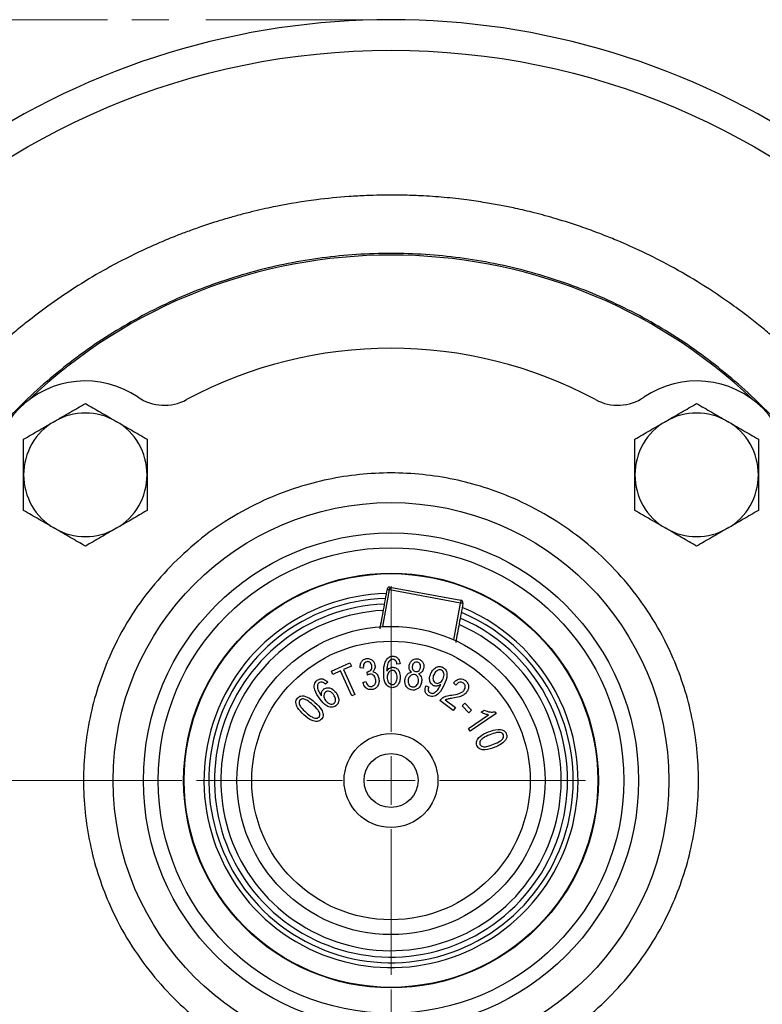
# Model space of a CAD drawing. Header units: inches. Extents: x 0.6 to 16.3, y 0.2 to 11.5.
# Tile 7 of 17: x 3.3 to 5.4, y 6.1 to 8.7. Entities that reach past the tile are written whole.
import ezdxf

# ---------------------------------------------------------------- set-up
doc = ezdxf.new("R2010")
doc.units = ezdxf.units.IN
doc.header["$MEASUREMENT"] = 0
doc.linetypes.add('CENTERX2', pattern=[0.8, 0.5, -0.1, 0.1, -0.1])
doc.styles.add('SLDTEXTSTYLE0', font='TXT', dxfattribs={"width": 0.75})
doc.dimstyles.new('SLDDIMSTYLE0', dxfattribs={"dimtxt": 0.137795, "dimasz": 0.14, "dimexe": 0, "dimexo": 0.0625, "dimgap": 0.034449, "dimtad": 0, "dimdec": 1, "dimlfac": 1.5, "dimrnd": 1e-09, "dimzin": 12, "dimdsep": 46, "dimtxsty": 'SLDTEXTSTYLE0', "dimblk1": 'CLOSED', "dimblk2": 'CLOSED', "dimsah": 1, "dimcen": 0.09, "dimadec": 0, "dimazin": 3, "dimtfac": 1, "dimtofl": 0, "dimtmove": 0, "dimatfit": 3, "dimldrblk": 'CLOSED', "dimfxl": 0, "dimfrac": 2, "dimtolj": 1, "dimtzin": 12, "dimarcsym": 0})
doc.dimstyles.new('SLDDIMSTYLE1', dxfattribs={"dimtxt": 0.137795, "dimasz": 0.14, "dimexe": 0, "dimexo": 0.0625, "dimgap": 0.034449, "dimtad": 0, "dimtih": 1, "dimtoh": 1, "dimdec": 1, "dimlfac": 1.5, "dimrnd": 1e-09, "dimzin": 12, "dimdsep": 46, "dimtxsty": 'SLDTEXTSTYLE0', "dimblk1": 'CLOSED', "dimblk2": 'CLOSED', "dimsah": 1, "dimcen": 0.09, "dimadec": 0, "dimazin": 3, "dimtfac": 1, "dimtdec": 1, "dimtofl": 0, "dimtmove": 0, "dimatfit": 3, "dimldrblk": 'CLOSED', "dimfxl": 0, "dimfrac": 2, "dimtolj": 1, "dimtzin": 12, "dimarcsym": 0})
doc.dimstyles.new('SLDDIMSTYLE2', dxfattribs={"dimtxt": 0.137795, "dimasz": 0.14, "dimexe": 0, "dimexo": 0.0625, "dimgap": 0.034449, "dimtad": 0, "dimdec": 1, "dimlfac": 1.5, "dimrnd": 1e-09, "dimzin": 12, "dimdsep": 46, "dimtxsty": 'SLDTEXTSTYLE0', "dimblk1": 'CLOSED', "dimblk2": 'CLOSED', "dimsah": 1, "dimcen": 0.09, "dimadec": 0, "dimazin": 3, "dimtfac": 1, "dimtdec": 1, "dimtmove": 0, "dimatfit": 0, "dimldrblk": 'CLOSED', "dimfxl": 0, "dimfrac": 2, "dimtolj": 1, "dimtzin": 12, "dimarcsym": 0})

# ---------------------------------------------------------------- blocks, each defined once
blk = doc.blocks.new('_Closed')
at = {"color": 0, "linetype": 'ByBlock', "lineweight": -2}
for p, q in [((-1, 0.166667), (0, 0)), ((-1, 0.166667), (-1, -0.166667)), ((0, 0), (-1, -0.166667)), ((0, 0), (-1, 0))]:
    blk.add_line(p, q, dxfattribs=at)
blk = doc.blocks.new('_D')
at = {"color": 7, "linetype": 'Continuous', "lineweight": 0}
for p, q in [((2.2953, 6.1159), (2.2953, 2.3779)), ((5.1819, 4.0969), (5.1819, 2.3779)), ((3.1153, 2.6158), (3.0733, 2.6158)), ((3.0733, 2.6158), (3.0733, 2.397)), ((3.4207, 2.6158), (3.4627, 2.6158)), ((3.4627, 2.6158), (3.4627, 2.397)), ((2.2953, 2.4173), (2.9524, 2.4173)), ((3.0733, 2.397), (3.1153, 2.397)), ((3.4627, 2.397), (3.4207, 2.397)), ((5.1819, 2.4173), (3.5836, 2.4173))]:
    blk.add_line(p, q, dxfattribs=at)
at = {"color": 7, "linetype": 'Continuous', "lineweight": 18, "xscale": 0.14, "yscale": 0.14, "rotation": 180.0000000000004}
blk.add_blockref('_Closed', (2.2953, 2.4173), dxfattribs=at)
at = {"color": 7, "linetype": 'Continuous', "lineweight": 18, "xscale": 0.14, "yscale": 0.14}
blk.add_blockref('_Closed', (5.1819, 2.4173), dxfattribs=at)
at = {"color": 7, "linetype": 'Continuous', "lineweight": 18, "char_height": 0.1378, "attachment_point": 1, "style": 'SLDTEXTSTYLE0'}
for s, insert in [('110', (3.1153, 2.5747)), ('4.3', (3.1407, 2.3685))]:
    blk.add_mtext(s, dxfattribs=dict(at, insert=insert))
blk = doc.blocks.new('_D_1')
at = {"color": 7, "linetype": 'Continuous', "lineweight": 0}
for p, q in [((3.5834, 8.7253), (1.3898, 8.7253)), ((1.4291, 8.7253), (1.4291, 7.4446)), ((1.2764, 7.4166), (1.2344, 7.4166)), ((1.2344, 7.4166), (1.2344, 7.1978)), ((1.5819, 7.4166), (1.6238, 7.4166)), ((1.6238, 7.4166), (1.6238, 7.1978)), ((1.2344, 7.1978), (1.2764, 7.1978)), ((1.6238, 7.1978), (1.5819, 7.1978)), ((1.4291, 3.8555), (1.4291, 6.9917)), ((3.1031, 3.8555), (1.3898, 3.8555))]:
    blk.add_line(p, q, dxfattribs=at)
at = {"color": 7, "linetype": 'Continuous', "lineweight": 18, "xscale": 0.14, "yscale": 0.14}
for p, rotation in [((1.4291, 8.7253), 90.0000000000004), ((1.4291, 3.8555), 270.0000000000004)]:
    blk.add_blockref('_Closed', p, dxfattribs=dict(at, rotation=rotation))
at = {"color": 7, "linetype": 'Continuous', "lineweight": 18, "char_height": 0.1378, "attachment_point": 1, "style": 'SLDTEXTSTYLE0'}
for s, insert in [('186', (1.2764, 7.3755)), ('7.3', (1.3019, 7.1693))]:
    blk.add_mtext(s, dxfattribs=dict(at, insert=insert))
blk = doc.blocks.new('_D_2')
at = {"color": 7, "linetype": 'Continuous', "lineweight": 0}
for p, q in [((4.3486, 6.1076), (4.3486, 3.1883)), ((5.1819, 4.0969), (5.1819, 3.1883)), ((4.6731, 3.4262), (4.6311, 3.4262)), ((4.6311, 3.4262), (4.6311, 3.2074)), ((4.8767, 3.4262), (4.9187, 3.4262)), ((4.9187, 3.4262), (4.9187, 3.2074)), ((4.3486, 3.2277), (4.0986, 3.2277)), ((5.1819, 3.2277), (5.4319, 3.2277)), ((4.6311, 3.2074), (4.6731, 3.2074)), ((4.9187, 3.2074), (4.8767, 3.2074))]:
    blk.add_line(p, q, dxfattribs=at)
at = {"color": 7, "linetype": 'Continuous', "lineweight": 18, "xscale": 0.14, "yscale": 0.14}
blk.add_blockref('_Closed', (4.3486, 3.2277, 0.2471), dxfattribs=at)
at = {"color": 7, "linetype": 'Continuous', "lineweight": 18, "xscale": 0.14, "yscale": 0.14, "rotation": 180.0000000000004}
blk.add_blockref('_Closed', (5.1819, 3.2277, 0.2471), dxfattribs=at)
at = {"color": 7, "linetype": 'Continuous', "lineweight": 18, "char_height": 0.1378, "attachment_point": 1, "style": 'SLDTEXTSTYLE0'}
for s, insert in [('32', (4.6731, 3.385)), ('1.3', (4.6476, 3.1789))]:
    blk.add_mtext(s, dxfattribs=dict(at, insert=insert))
blk = doc.blocks.new('_D_4')
at = {"color": 7, "linetype": 'Continuous', "lineweight": 0}
for p, q in [((3.7843, 6.6719), (1.7403, 6.6719)), ((1.7796, 6.6719), (1.7796, 5.5678)), ((1.6269, 5.5398), (1.5849, 5.5398)), ((1.5849, 5.5398), (1.5849, 5.321)), ((1.9324, 5.5398), (1.9743, 5.5398)), ((1.9743, 5.5398), (1.9743, 5.321)), ((1.5849, 5.321), (1.6269, 5.321)), ((1.9743, 5.321), (1.9324, 5.321)), ((1.7796, 3.8555), (1.7796, 5.1149)), ((3.1031, 3.8555), (1.7403, 3.8555))]:
    blk.add_line(p, q, dxfattribs=at)
at = {"color": 7, "linetype": 'Continuous', "lineweight": 18, "xscale": 0.14, "yscale": 0.14}
for p, rotation in [((1.7796, 6.6719, 0.2471), 90.0000000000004), ((1.7796, 3.8555, 0.2471), 270.0000000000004)]:
    blk.add_blockref('_Closed', p, dxfattribs=dict(at, rotation=rotation))
at = {"color": 7, "linetype": 'Continuous', "lineweight": 18, "char_height": 0.1378, "attachment_point": 1, "style": 'SLDTEXTSTYLE0'}
for s, insert in [('107', (1.6269, 5.4987)), ('4.2', (1.6524, 5.2925))]:
    blk.add_mtext(s, dxfattribs=dict(at, insert=insert))
blk = doc.blocks.new('SW_CENTERMARKSYMBOL_1')
at = {"color": 0, "linetype": 'Continuous', "lineweight": 18}
for p, q in [((0, 0.1312), (0, 0.5249)), ((0, 0), (0, 0.0656)), ((-0.1312, 0), (-0.5249, 0)), ((0, 0), (-0.0656, 0)), ((0, 0), (0, -0.0656)), ((0, 0), (0.0656, 0)), ((0.1312, 0), (0.5249, 0)), ((0, -0.1312), (0, -0.5249))]:
    blk.add_line(p, q, dxfattribs=at)

msp = doc.modelspace()

# ---------------------------------------------------------------- linework, layer by layer
at = {"color": 7, "linetype": 'CENTERX2', "lineweight": 18}
msp.add_line((4.3486, 8.7253), (3.6228, 8.7253), dxfattribs=at)
at = {"color": 8, "linetype": 'Continuous', "lineweight": 25}
for p, q in [((4.3261, 7.0872), (4.3443, 7.1863)), ((4.5178, 7.0518), (4.5361, 7.1509))]:
    msp.add_line(p, q, dxfattribs=at)
at = {"color": 7, "linetype": 'Continuous', "lineweight": 25}
for p, q in [((4.5361, 7.1509), (4.3443, 7.1863)), ((4.3457, 7.1938), (4.5375, 7.1584)), ((4.1879, 6.9673), (4.2376, 6.9894)), ((4.2376, 6.9894), (4.2416, 6.9804)), ((4.1919, 6.9583), (4.1879, 6.9673)), ((4.2126, 6.9675), (4.1919, 6.9583)), ((4.2425, 6.9002), (4.2126, 6.9675)), ((4.2416, 6.9804), (4.2208, 6.9712)), ((4.2208, 6.9712), (4.2508, 6.9038)), ((4.2739, 6.9755), (4.2654, 6.9756)), ((4.2844, 6.9655), (4.2857, 6.9656)), ((4.2853, 6.9565), (4.2844, 6.9655)), ((4.373, 6.9865), (4.3646, 6.9858)), ((4.1777, 6.9375), (4.1715, 6.9319)), ((4.2725, 6.9361), (4.2804, 6.9391)), ((4.4422, 6.9275), (4.45, 6.925)), ((4.4821, 6.9291), (4.4829, 6.9309)), ((4.5233, 6.9293), (4.5169, 6.9353)), ((4.2508, 6.9038), (4.2425, 6.9002)), ((4.5164, 6.8611), (4.48, 6.8882)), ((4.4952, 6.8892), (4.5223, 6.8691)), ((4.5223, 6.8691), (4.5164, 6.8611)), ((4.5404, 6.8736), (4.5479, 6.8808)), ((4.5584, 6.8549), (4.5404, 6.8736)), ((4.5479, 6.8808), (4.5659, 6.8621)), ((4.5659, 6.8621), (4.5584, 6.8549)), ((4.5922, 6.8561), (4.6005, 6.8617)), ((4.6289, 6.8571), (4.632, 6.8525)), ((4.5577, 6.8125), (4.6119, 6.8491)), ((4.632, 6.8525), (4.5624, 6.8055)), ((4.5624, 6.8055), (4.5577, 6.8125))]:
    msp.add_line(p, q, dxfattribs=at)
for radius in [1.9709, 0.75, 0.6683, 0.6283, 0.5597, 0.5583, 0.4158, 0.3758, 0.1267, 0.0729]:
    msp.add_circle((4.3486, 6.6719), radius, dxfattribs=at)
for centre, radius, start, end in [((4.3486, 6.6719), 2.0533, 55.6839, 124.3161), ((4.3486, 6.6719), 1.4181, 46.3759, 133.6241), ((4.3486, 6.6719), 1.1667, 61.7708, 118.2292), ((3.5236, 7.4969), 0.2533, 55.8694, 214.1306), ((5.1736, 7.4969), 0.2533, 325.8694, 124.1306), ((3.7369, 7.8114), 0.1267, 235.8694, 298.2292), ((4.9604, 7.8114), 0.1267, 241.7708, 304.1306), ((3.5236, 7.4969), 0.1667, 60, 120), ((5.1736, 7.4969), 0.1667, 60, 120), ((3.5236, 7.4969), 0.1667, 120, 180), ((3.5236, 7.4969), 0.1667, 360, 60), ((5.1736, 7.4969), 0.1667, 120, 180), ((5.1736, 7.4969), 0.1667, 360, 60), ((3.5236, 7.4969), 0.1667, 180, 240), ((3.5236, 7.4969), 0.1667, 300, 360), ((5.1736, 7.4969), 0.1667, 180, 240), ((5.1736, 7.4969), 0.1667, 300, 360), ((3.5236, 7.4969), 0.1667, 240, 300), ((5.1736, 7.4969), 0.1667, 240, 300), ((4.3486, 6.6719), 0.5049, 91.4819, 22.6205), ((4.3486, 6.6719), 0.4593, 92.7264, 22.6205), ((4.3486, 6.6719), 0.5049, 22.6205, 67.6022), ((4.3486, 6.6719), 0.4593, 22.6205, 66.4197)]:
    msp.add_arc(centre, radius, start, end, dxfattribs=at)
at = {"color": 8, "linetype": 'Continuous', "lineweight": 25}
for radius, start, end in [(0.4918, 91.8145, 22.6205), (0.4765, 92.2279, 22.6205), (0.4918, 22.6205, 67.2922), (0.4765, 22.6205, 66.9095)]:
    msp.add_arc((4.3486, 6.6719), radius, start, end, dxfattribs=at)
at = {"color": 7, "linetype": 'Continuous', "lineweight": 25}
for points, knots in [([(2.7685, 6.6719), (2.7693, 6.7096), (2.7707, 6.777), (2.7787, 6.8536), (2.7852, 6.9009), (2.7891, 6.9258), (2.7927, 6.9468), (2.7958, 6.964), (2.7993, 6.9818), (2.8033, 7.0016), (2.8085, 7.0251), (2.8143, 7.0496), (2.8208, 7.0751), (2.828, 7.1016), (2.8392, 7.1399), (2.8534, 7.184), (2.8694, 7.2281), (2.8799, 7.2549), (2.8852, 7.2681), (2.8868, 7.2721), (2.8874, 7.2735), (2.8876, 7.274), (2.8877, 7.2742), (2.8877, 7.2743), (2.8877, 7.2743), (2.8877, 7.2743), (2.8877, 7.2743), (2.8877, 7.2743), (2.8877, 7.2743), (2.9025, 7.3101), (2.9345, 7.3803), (2.9893, 7.4802), (3.0357, 7.552), (3.069, 7.5989), (3.0879, 7.6244), (3.1081, 7.6505), (3.1296, 7.6772), (3.1524, 7.7043), (3.1767, 7.7318), (3.2024, 7.7597), (3.2344, 7.7926), (3.2694, 7.8265), (3.3036, 7.8574), (3.3345, 7.884), (3.3723, 7.9149), (3.4263, 7.9558), (3.4951, 8.0027), (3.5683, 8.0468), (3.6363, 8.0829), (3.6929, 8.1098), (3.734, 8.1277), (3.7665, 8.1409), (3.7957, 8.1522), (3.8318, 8.1653), (3.8709, 8.1783), (3.91, 8.1901), (3.9459, 8.2), (3.9786, 8.2082), (4.009, 8.2152), (4.0647, 8.2269), (4.1398, 8.2392), (4.2215, 8.2474), (4.2789, 8.2506), (4.316, 8.2517), (4.3486, 8.2521), (4.385, 8.2517), (4.4337, 8.2501), (4.4914, 8.246), (4.5499, 8.2395), (4.601, 8.232), (4.6447, 8.2243), (4.6885, 8.2153), (4.7383, 8.2036), (4.7969, 8.1875), (4.8559, 8.1687), (4.9079, 8.1498), (4.9607, 8.1288), (5.0214, 8.1021), (5.0964, 8.0646), (5.1785, 8.0177), (5.2501, 7.9705), (5.306, 7.9294), (5.3438, 7.8996), (5.3798, 7.8696), (5.42, 7.8339), (5.4726, 7.7835), (5.5308, 7.7216), (5.5881, 7.6529), (5.6379, 7.5865), (5.676, 7.5297), (5.7058, 7.4815), (5.7279, 7.4432), (5.7482, 7.4058), (5.7676, 7.3675), (5.7877, 7.3251), (5.8136, 7.2657), (5.84, 7.1962), (5.8629, 7.1246), (5.8792, 7.0656), (5.8929, 7.008), (5.9108, 6.918), (5.9209, 6.8376), (5.9254, 6.7735), (5.9266, 6.7535), (5.9275, 6.7335), (5.9282, 6.7134), (5.9286, 6.6934), (5.9287, 6.674), (5.9286, 6.6479), (5.9277, 6.6086), (5.9247, 6.5551), (5.9196, 6.4995), (5.913, 6.4484), (5.9058, 6.4026), (5.8973, 6.3574), (5.8817, 6.2859), (5.8548, 6.1886), (5.8209, 6.096), (5.7938, 6.0327), (5.7777, 5.9974), (5.7607, 5.9625), (5.7428, 5.928), (5.7241, 5.894), (5.7046, 5.8605), (5.6842, 5.8274), (5.6661, 5.7995), (5.6485, 5.7735), (5.6274, 5.7435), (5.5968, 5.7025), (5.5602, 5.6571), (5.524, 5.6156), (5.4935, 5.5827), (5.4267, 5.5143), (5.3141, 5.4154), (5.1418, 5.3002), (5.0033, 5.2317), (4.9102, 5.1947), (4.8689, 5.1797), (4.8258, 5.1654), (4.7795, 5.1514), (4.7286, 5.1379), (4.6823, 5.1273), (4.6454, 5.1199), (4.6144, 5.1144), (4.581, 5.109), (4.5375, 5.103), (4.487, 5.0976), (4.436, 5.094), (4.3902, 5.0922), (4.3358, 5.0915), (4.2637, 5.0933), (4.1939, 5.099), (4.1411, 5.1055), (4.1122, 5.1096), (4.086, 5.1138), (4.0626, 5.118), (4.0461, 5.1211), (4.0324, 5.1239), (4.0176, 5.1269), (3.9856, 5.134), (3.9365, 5.1461), (3.8801, 5.1625), (3.8283, 5.1797), (3.7852, 5.1954), (3.7484, 5.2101), (3.7137, 5.2249), (3.6769, 5.2415), (3.6332, 5.2628), (3.595, 5.283), (3.5652, 5.2997), (3.5448, 5.3116), (3.5252, 5.3234), (3.5064, 5.335), (3.4885, 5.3465), (3.4764, 5.3544), (3.4672, 5.3606), (3.4554, 5.3686), (3.4279, 5.3876), (3.3853, 5.4189), (3.3396, 5.4555), (3.2985, 5.491), (3.2643, 5.5223), (3.2215, 5.5638), (3.1713, 5.6169), (3.1151, 5.6832), (3.0655, 5.7487), (3.028, 5.8039), (2.9983, 5.851), (2.9719, 5.8958), (2.9453, 5.945), (2.9219, 5.9922), (2.9037, 6.032), (2.8819, 6.0829), (2.857, 6.148), (2.8305, 6.2307), (2.8095, 6.3114), (2.7951, 6.3815), (2.7846, 6.4452), (2.7765, 6.5088), (2.7711, 6.5744), (2.7688, 6.6299), (2.7686, 6.6603), (2.7685, 6.6719)], [0, 0, 0, 0, 0.0113784, 0.0203553, 0.0232738, 0.0258079, 0.0279577, 0.0297231, 0.0311041, 0.033416, 0.0358409, 0.0383787, 0.0410295, 0.0437933, 0.04667, 0.0530703, 0.0578001, 0.0608591, 0.061762, 0.0620852, 0.0621859, 0.0622222, 0.0622366, 0.0622426, 0.0622452, 0.0622463, 0.0622468, 0.062247, 0.0622471, 0.0622472, 0.0739424, 0.0855461, 0.0966686, 0.0997413, 0.1029387, 0.1062607, 0.1097075, 0.113279, 0.1169752, 0.1207962, 0.1247419, 0.1308564, 0.1355011, 0.1386758, 0.1431708, 0.1502617, 0.1591294, 0.1683283, 0.1760824, 0.1823919, 0.1872566, 0.1896086, 0.1929972, 0.1967269, 0.2012183, 0.2054435, 0.2090784, 0.2124694, 0.2156163, 0.2185191, 0.2296683, 0.2385972, 0.2433164, 0.2470485, 0.2497935, 0.2531676, 0.2580695, 0.264499, 0.2706698, 0.2758342, 0.2800953, 0.2840812, 0.2893569, 0.2955661, 0.3024376, 0.3080525, 0.3122774, 0.3196279, 0.3280754, 0.3376199, 0.3481821, 0.3539661, 0.3585769, 0.3627275, 0.3681245, 0.3748303, 0.384753, 0.3937635, 0.4018619, 0.4098301, 0.4144139, 0.4189978, 0.4231919, 0.4272708, 0.4319859, 0.4373369, 0.4468734, 0.4544407, 0.4600388, 0.4653548, 0.4723578, 0.4877596, 0.4897773, 0.491795, 0.4938126, 0.4958303, 0.497848, 0.4998656, 0.5017016, 0.5057274, 0.5117415, 0.5178875, 0.5226225, 0.5272884, 0.5318957, 0.5365372, 0.5493925, 0.562386, 0.5662951, 0.5702041, 0.5741131, 0.5780221, 0.5819312, 0.5858401, 0.5897491, 0.593658, 0.5958976, 0.5992494, 0.6047395, 0.6113507, 0.6168693, 0.6213894, 0.6249109, 0.6457332, 0.6665554, 0.6873779, 0.6922787, 0.6968253, 0.7006474, 0.7060201, 0.7114316, 0.7165623, 0.7203548, 0.7228089, 0.7260931, 0.7305716, 0.7360836, 0.7414325, 0.746032, 0.7499148, 0.7578773, 0.767837, 0.7710416, 0.7739783, 0.7766472, 0.7790483, 0.7811815, 0.7817127, 0.7832731, 0.7857497, 0.7916181, 0.7985471, 0.8034823, 0.8081087, 0.8124263, 0.8154449, 0.819516, 0.8246397, 0.8301138, 0.8325762, 0.8349592, 0.8372628, 0.839487, 0.8416317, 0.8436971, 0.8438525, 0.844977, 0.8480115, 0.8539689, 0.860947, 0.8656998, 0.8703682, 0.8749525, 0.8837034, 0.8924542, 0.9012049, 0.9085288, 0.9125993, 0.9180232, 0.9242564, 0.9295097, 0.9339203, 0.9374882, 0.9462349, 0.9549815, 0.9637279, 0.9714277, 0.9766017, 0.9832158, 0.9908216, 0.9964832, 1, 1, 1, 1]), ([(3.4403, 7.6412), (3.4543, 7.6493), (3.4825, 7.6656), (3.5098, 7.6814), (3.5236, 7.6893)], [0, 0, 0, 0, 0.494511, 1, 1, 1, 1]), ([(3.5236, 7.6893), (3.5372, 7.6815), (3.5645, 7.6658), (3.5927, 7.6495), (3.607, 7.6412)], [0, 0, 0, 0, 0.495458, 1, 1, 1, 1]), ([(5.0902, 7.6412), (5.1042, 7.6493), (5.1324, 7.6656), (5.1598, 7.6814), (5.1736, 7.6893)], [0, 0, 0, 0, 0.4945107, 1, 1, 1, 1]), ([(5.1736, 7.6893), (5.1871, 7.6815), (5.2144, 7.6658), (5.2426, 7.6495), (5.2569, 7.6412)], [0, 0, 0, 0, 0.495458, 1, 1, 1, 1]), ([(3.357, 7.5931), (3.3705, 7.6009), (3.3978, 7.6167), (3.4261, 7.633), (3.4403, 7.6412)], [0, 0, 0, 0, 0.495458, 1, 1, 1, 1]), ([(3.607, 7.6412), (3.6209, 7.6332), (3.6492, 7.6169), (3.6765, 7.6011), (3.6903, 7.5931)], [0, 0, 0, 0, 0.494511, 1, 1, 1, 1]), ([(5.0069, 7.5931), (5.0204, 7.6009), (5.0477, 7.6167), (5.076, 7.633), (5.0902, 7.6412)], [0, 0, 0, 0, 0.495458, 1, 1, 1, 1]), ([(5.2569, 7.6412), (5.2709, 7.6332), (5.2991, 7.6169), (5.3264, 7.6011), (5.3402, 7.5931)], [0, 0, 0, 0, 0.494511, 1, 1, 1, 1]), ([(3.357, 7.4969), (3.357, 7.513), (3.357, 7.5456), (3.357, 7.5772), (3.357, 7.5931)], [0, 0, 0, 0, 0.494511, 1, 1, 1, 1]), ([(3.6903, 7.5931), (3.6903, 7.5775), (3.6903, 7.5459), (3.6903, 7.5133), (3.6903, 7.4969)], [0, 0, 0, 0, 0.495458, 1, 1, 1, 1]), ([(5.0069, 7.4969), (5.0069, 7.513), (5.0069, 7.5456), (5.0069, 7.5772), (5.0069, 7.5931)], [0, 0, 0, 0, 0.494511, 1, 1, 1, 1]), ([(5.3402, 7.5931), (5.3402, 7.5775), (5.3402, 7.5459), (5.3402, 7.5133), (5.3402, 7.4969)], [0, 0, 0, 0, 0.495458, 1, 1, 1, 1]), ([(3.357, 7.4007), (3.357, 7.4163), (3.357, 7.4478), (3.357, 7.4804), (3.357, 7.4969)], [0, 0, 0, 0, 0.495458, 1, 1, 1, 1]), ([(3.7617, 7.2588), (3.7864, 7.2818), (3.8366, 7.3286), (3.9233, 7.3871), (4.011, 7.4322), (4.097, 7.4644), (4.1788, 7.4858), (4.263, 7.499), (4.3486, 7.5034), (4.4342, 7.499), (4.5184, 7.4858), (4.6002, 7.4644), (4.6861, 7.4322), (4.774, 7.3872), (4.8602, 7.3282), (4.937, 7.2603), (5.0049, 7.1836), (5.0639, 7.0974), (5.1089, 7.0095), (5.1411, 6.9235), (5.1625, 6.8417), (5.1757, 6.7576), (5.1801, 6.6719), (5.1757, 6.5863), (5.1625, 6.5021), (5.1411, 6.4204), (5.1089, 6.3344), (5.0639, 6.2465), (5.0049, 6.1603), (4.937, 6.0836), (4.8602, 6.0157), (4.774, 5.9566), (4.6861, 5.9117), (4.6002, 5.8795), (4.5184, 5.858), (4.4343, 5.8449), (4.3486, 5.8405), (4.263, 5.8449), (4.1788, 5.858), (4.097, 5.8795), (4.0111, 5.9116), (3.9232, 5.9566), (3.837, 6.0157), (3.7603, 6.0836), (3.6924, 6.1603), (3.6333, 6.2465), (3.5883, 6.3344), (3.5561, 6.4203), (3.5347, 6.5021), (3.5215, 6.5863), (3.5171, 6.6719), (3.5215, 6.7576), (3.5347, 6.8417), (3.5562, 6.9235), (3.5883, 7.0095), (3.6334, 7.0972), (3.6919, 7.184), (3.7387, 7.2341), (3.7617, 7.2588)], [0, 0, 0, 0, 0.019408, 0.039416, 0.059988, 0.076068, 0.092152, 0.108574, 0.125, 0.141423, 0.157848, 0.173929, 0.190012, 0.210582, 0.230591, 0.25, 0.269406, 0.289416, 0.309988, 0.326068, 0.342152, 0.358574, 0.375, 0.391423, 0.407848, 0.423929, 0.440012, 0.460582, 0.480591, 0.5, 0.519406, 0.539416, 0.559988, 0.576068, 0.592152, 0.608574, 0.625, 0.641423, 0.657848, 0.673929, 0.690012, 0.710582, 0.730591, 0.75, 0.769406, 0.789416, 0.809988, 0.826068, 0.842152, 0.858574, 0.875, 0.891423, 0.907848, 0.923929, 0.940012, 0.960582, 0.980593, 1, 1, 1, 1]), ([(3.6903, 7.4969), (3.6903, 7.4808), (3.6903, 7.4482), (3.6903, 7.4166), (3.6903, 7.4007)], [0, 0, 0, 0, 0.494511, 1, 1, 1, 1]), ([(5.0069, 7.4007), (5.0069, 7.4163), (5.0069, 7.4478), (5.0069, 7.4804), (5.0069, 7.4969)], [0, 0, 0, 0, 0.495458, 1, 1, 1, 1]), ([(5.3402, 7.4969), (5.3402, 7.4808), (5.3402, 7.4482), (5.3402, 7.4166), (5.3402, 7.4007)], [0, 0, 0, 0, 0.494511, 1, 1, 1, 1]), ([(3.4403, 7.3526), (3.4263, 7.3606), (3.3981, 7.3769), (3.3708, 7.3927), (3.357, 7.4007)], [0, 0, 0, 0, 0.494511, 1, 1, 1, 1]), ([(3.6903, 7.4007), (3.6768, 7.3929), (3.6495, 7.3771), (3.6212, 7.3608), (3.607, 7.3526)], [0, 0, 0, 0, 0.495458, 1, 1, 1, 1]), ([(5.0902, 7.3526), (5.0763, 7.3606), (5.048, 7.3769), (5.0207, 7.3927), (5.0069, 7.4007)], [0, 0, 0, 0, 0.4945107, 1, 1, 1, 1]), ([(5.3402, 7.4007), (5.3267, 7.3929), (5.2994, 7.3771), (5.2711, 7.3608), (5.2569, 7.3526)], [0, 0, 0, 0, 0.495458, 1, 1, 1, 1]), ([(3.5236, 7.3044), (3.5101, 7.3123), (3.4828, 7.328), (3.4546, 7.3443), (3.4403, 7.3526)], [0, 0, 0, 0, 0.495458, 1, 1, 1, 1]), ([(3.607, 7.3526), (3.593, 7.3445), (3.5648, 7.3282), (3.5375, 7.3124), (3.5236, 7.3044)], [0, 0, 0, 0, 0.494511, 1, 1, 1, 1]), ([(5.1736, 7.3044), (5.16, 7.3123), (5.1327, 7.328), (5.1045, 7.3443), (5.0902, 7.3526)], [0, 0, 0, 0, 0.495458, 1, 1, 1, 1]), ([(5.2569, 7.3526), (5.2429, 7.3445), (5.2147, 7.3282), (5.1874, 7.3124), (5.1736, 7.3044)], [0, 0, 0, 0, 0.494511, 1, 1, 1, 1]), ([(4.3379, 7.1884), (4.3345, 7.1696), (4.3277, 7.1328), (4.3213, 7.0983), (4.3182, 7.0815)], [0, 0, 0, 0, 0.51136, 1, 1, 1, 1]), ([(4.5428, 7.1507), (4.5394, 7.1319), (4.5326, 7.0952), (4.5263, 7.0609), (4.5232, 7.0442)], [0, 0, 0, 0, 0.513583, 1, 1, 1, 1]), ([(4.2654, 6.9756), (4.2654, 6.9787), (4.2654, 6.9848), (4.2686, 6.993), (4.2744, 6.9988), (4.279, 7.0002), (4.2814, 7.0009)], [0, 0, 0, 0, 0.280726, 0.560164, 0.780038, 1, 1, 1, 1]), ([(4.2831, 6.9926), (4.2812, 6.9919), (4.2774, 6.9905), (4.2737, 6.9838), (4.2739, 6.9786), (4.2739, 6.9755)], [0, 0, 0, 0, 0.279059, 0.5589121, 1, 1, 1, 1]), ([(4.2814, 7.0009), (4.2845, 7.0011), (4.2907, 7.0015), (4.2983, 6.9968), (4.3033, 6.9906), (4.3045, 6.9859), (4.3052, 6.9836)], [0, 0, 0, 0, 0.279129, 0.558802, 0.779238, 1, 1, 1, 1]), ([(4.2966, 6.9821), (4.2962, 6.9838), (4.2952, 6.9873), (4.2917, 6.991), (4.2874, 6.993), (4.2846, 6.9928), (4.2831, 6.9926)], [0, 0, 0, 0, 0.280329, 0.559604, 0.779846, 1, 1, 1, 1]), ([(4.3288, 6.9631), (4.329, 6.9727), (4.3294, 6.9871), (4.3384, 7.0017), (4.3466, 7.0069), (4.3514, 7.0073), (4.3537, 7.0075)], [0, 0, 0, 0, 0.500733, 0.749708, 0.874845, 1, 1, 1, 1]), ([(4.3413, 6.9901), (4.3399, 6.9859), (4.3374, 6.9784), (4.3372, 6.9705), (4.3372, 6.967)], [0, 0, 0, 0, 0.559047, 1, 1, 1, 1]), ([(4.3532, 6.9991), (4.3517, 6.999), (4.3487, 6.9986), (4.3443, 6.9954), (4.3424, 6.9922), (4.3413, 6.9901)], [0, 0, 0, 0, 0.2795338, 0.5595614, 1, 1, 1, 1]), ([(4.3612, 6.995), (4.3599, 6.9963), (4.3577, 6.9986), (4.3545, 6.999), (4.3532, 6.9991)], [0, 0, 0, 0, 0.559528, 1, 1, 1, 1]), ([(4.3537, 7.0075), (4.3567, 7.0071), (4.3626, 7.0063), (4.3707, 6.9987), (4.3721, 6.9911), (4.373, 6.9865)], [0, 0, 0, 0, 0.280159, 0.560238, 1, 1, 1, 1]), ([(4.3646, 6.9858), (4.3643, 6.9877), (4.3637, 6.991), (4.3619, 6.9938), (4.3612, 6.995)], [0, 0, 0, 0, 0.560702, 1, 1, 1, 1]), ([(4.3979, 6.9832), (4.3988, 6.9861), (4.4006, 6.992), (4.4071, 6.998), (4.4147, 7.0008), (4.4195, 7.0002), (4.4219, 6.9999)], [0, 0, 0, 0, 0.280237, 0.559658, 0.779688, 1, 1, 1, 1]), ([(4.4201, 6.9916), (4.4183, 6.9917), (4.4147, 6.992), (4.4104, 6.9892), (4.4076, 6.9856), (4.4068, 6.9829), (4.4064, 6.9816)], [0, 0, 0, 0, 0.278858, 0.55866, 0.779254, 1, 1, 1, 1]), ([(4.4282, 6.9761), (4.4284, 6.9779), (4.429, 6.9815), (4.4272, 6.9864), (4.4242, 6.9902), (4.4215, 6.9911), (4.4201, 6.9916)], [0, 0, 0, 0, 0.280519, 0.560222, 0.780319, 1, 1, 1, 1]), ([(4.4219, 6.9999), (4.4248, 6.9988), (4.4308, 6.9967), (4.4359, 6.9892), (4.4377, 6.9814), (4.4369, 6.9766), (4.4366, 6.9741)], [0, 0, 0, 0, 0.279344, 0.55876, 0.779138, 1, 1, 1, 1]), ([(4.2857, 6.9656), (4.2877, 6.9662), (4.2918, 6.9674), (4.2957, 6.972), (4.2973, 6.9772), (4.2969, 6.9805), (4.2966, 6.9821)], [0, 0, 0, 0, 0.280004, 0.559115, 0.779219, 1, 1, 1, 1]), ([(4.3052, 6.9836), (4.3054, 6.9817), (4.3059, 6.9779), (4.3045, 6.9711), (4.3013, 6.9674), (4.2993, 6.9651)], [0, 0, 0, 0, 0.281077, 0.561811, 1, 1, 1, 1]), ([(4.2993, 6.9651), (4.3017, 6.9646), (4.3066, 6.9637), (4.3129, 6.9571), (4.3147, 6.9511), (4.3159, 6.9475)], [0, 0, 0, 0, 0.279541, 0.559809, 1, 1, 1, 1]), ([(4.352, 6.9224), (4.3499, 6.9226), (4.3455, 6.9231), (4.3378, 6.9276), (4.329, 6.9408), (4.3288, 6.9542), (4.3288, 6.9631)], [0, 0, 0, 0, 0.125323, 0.250625, 0.499575, 1, 1, 1, 1]), ([(4.3372, 6.967), (4.3395, 6.9703), (4.3436, 6.9763), (4.3507, 6.9774), (4.3538, 6.9779)], [0, 0, 0, 0, 0.559987, 1, 1, 1, 1]), ([(4.3521, 6.9689), (4.3497, 6.9684), (4.3451, 6.9676), (4.3393, 6.9607), (4.3387, 6.9547), (4.3383, 6.951)], [0, 0, 0, 0, 0.278699, 0.559607, 1, 1, 1, 1]), ([(4.3652, 6.9501), (4.3651, 6.9525), (4.3649, 6.9573), (4.3622, 6.9635), (4.3577, 6.968), (4.354, 6.9686), (4.3521, 6.9689)], [0, 0, 0, 0, 0.28114, 0.560957, 0.780892, 1, 1, 1, 1]), ([(4.3538, 6.9779), (4.3573, 6.9771), (4.3642, 6.9756), (4.3725, 6.9652), (4.3733, 6.9561), (4.3737, 6.9506)], [0, 0, 0, 0, 0.278538, 0.559515, 1, 1, 1, 1]), ([(4.3868, 6.9463), (4.3875, 6.9487), (4.3888, 6.9536), (4.393, 6.9593), (4.3983, 6.9632), (4.4022, 6.9639), (4.4042, 6.9642)], [0, 0, 0, 0, 0.280512, 0.560108, 0.780052, 1, 1, 1, 1]), ([(4.4042, 6.9642), (4.4027, 6.9655), (4.3997, 6.9682), (4.3968, 6.9749), (4.3975, 6.98), (4.3979, 6.9832)], [0, 0, 0, 0, 0.280606, 0.560645, 1, 1, 1, 1]), ([(4.4064, 6.9816), (4.4061, 6.9797), (4.4056, 6.9761), (4.4072, 6.9711), (4.4103, 6.9673), (4.4131, 6.9664), (4.4145, 6.9659)], [0, 0, 0, 0, 0.280622, 0.559901, 0.780019, 1, 1, 1, 1]), ([(4.4145, 6.9659), (4.4163, 6.9658), (4.4198, 6.9655), (4.4242, 6.9684), (4.427, 6.972), (4.4278, 6.9747), (4.4282, 6.9761)], [0, 0, 0, 0, 0.278863, 0.558551, 0.779154, 1, 1, 1, 1]), ([(4.4366, 6.9741), (4.436, 6.9723), (4.4349, 6.9685), (4.4308, 6.9627), (4.4259, 6.961), (4.423, 6.96)], [0, 0, 0, 0, 0.281291, 0.561973, 1, 1, 1, 1]), ([(4.4563, 6.9612), (4.4581, 6.9645), (4.4615, 6.9712), (4.4699, 6.9777), (4.4794, 6.9806), (4.485, 6.9788), (4.4879, 6.9779)], [0, 0, 0, 0, 0.280936, 0.560567, 0.780526, 1, 1, 1, 1]), ([(4.4852, 6.9698), (4.4835, 6.9702), (4.4803, 6.9712), (4.4753, 6.9696), (4.4689, 6.9659), (4.4661, 6.9608), (4.4641, 6.9573)], [0, 0, 0, 0, 0.186108, 0.37321, 0.560636, 1, 1, 1, 1]), ([(4.4892, 6.9467), (4.4901, 6.949), (4.4919, 6.9535), (4.4919, 6.9603), (4.4899, 6.9665), (4.4868, 6.9687), (4.4852, 6.9698)], [0, 0, 0, 0, 0.281237, 0.561307, 0.781498, 1, 1, 1, 1]), ([(4.4879, 6.9779), (4.4897, 6.9768), (4.4935, 6.9746), (4.4986, 6.9673), (4.5013, 6.9517), (4.496, 6.9395), (4.4924, 6.9313)], [0, 0, 0, 0, 0.125258, 0.250637, 0.499744, 1, 1, 1, 1]), ([(4.1566, 6.8919), (4.151, 6.8998), (4.1425, 6.9115), (4.1409, 6.9287), (4.1443, 6.9378), (4.1478, 6.941), (4.1496, 6.9426)], [0, 0, 0, 0, 0.500731, 0.749699, 0.874832, 1, 1, 1, 1]), ([(4.1496, 6.9426), (4.1522, 6.9441), (4.1574, 6.9471), (4.1685, 6.9458), (4.1742, 6.9407), (4.1777, 6.9375)], [0, 0, 0, 0, 0.280123, 0.560232, 1, 1, 1, 1]), ([(4.1632, 6.9372), (4.1614, 6.9374), (4.1582, 6.9379), (4.1554, 6.9363), (4.1542, 6.9356)], [0, 0, 0, 0, 0.559681, 1, 1, 1, 1]), ([(4.1715, 6.9319), (4.1701, 6.9331), (4.1676, 6.9354), (4.1645, 6.9366), (4.1632, 6.9372)], [0, 0, 0, 0, 0.560732, 1, 1, 1, 1]), ([(4.2984, 6.9173), (4.2951, 6.9171), (4.2884, 6.9167), (4.2777, 6.9232), (4.2745, 6.9312), (4.2725, 6.9361)], [0, 0, 0, 0, 0.280114, 0.560688, 1, 1, 1, 1]), ([(4.2804, 6.9391), (4.2822, 6.935), (4.2846, 6.9294), (4.2915, 6.9252), (4.2949, 6.9255), (4.2967, 6.9256)], [0, 0, 0, 0, 0.559713, 0.779815, 1, 1, 1, 1]), ([(4.2908, 6.9588), (4.2897, 6.9584), (4.2878, 6.9579), (4.286, 6.9569), (4.2853, 6.9565)], [0, 0, 0, 0, 0.559679, 1, 1, 1, 1]), ([(4.3071, 6.9455), (4.3065, 6.9477), (4.3054, 6.9519), (4.3012, 6.9566), (4.296, 6.9592), (4.2926, 6.9589), (4.2908, 6.9588)], [0, 0, 0, 0, 0.2806354, 0.5601677, 0.7801447, 1, 1, 1, 1]), ([(4.2967, 6.9256), (4.2989, 6.9265), (4.3033, 6.9282), (4.3067, 6.9341), (4.3079, 6.9401), (4.3074, 6.9437), (4.3071, 6.9455)], [0, 0, 0, 0, 0.278237, 0.558232, 0.778894, 1, 1, 1, 1]), ([(4.3159, 6.9475), (4.3163, 6.9438), (4.3171, 6.9366), (4.3131, 6.927), (4.3067, 6.9199), (4.3012, 6.9182), (4.2984, 6.9173)], [0, 0, 0, 0, 0.280334, 0.559866, 0.780024, 1, 1, 1, 1]), ([(4.3383, 6.951), (4.3384, 6.9485), (4.3386, 6.9434), (4.3416, 6.9369), (4.3463, 6.9319), (4.3502, 6.9312), (4.3522, 6.9308)], [0, 0, 0, 0, 0.281092, 0.56119, 0.781317, 1, 1, 1, 1]), ([(4.3737, 6.9506), (4.3734, 6.9469), (4.3728, 6.9395), (4.3682, 6.9301), (4.3608, 6.9235), (4.355, 6.9228), (4.352, 6.9224)], [0, 0, 0, 0, 0.280817, 0.561076, 0.78058, 1, 1, 1, 1]), ([(4.3522, 6.9308), (4.3533, 6.9309), (4.3554, 6.9311), (4.3592, 6.9334), (4.3642, 6.9392), (4.3648, 6.9457), (4.3652, 6.9501)], [0, 0, 0, 0, 0.125401, 0.2509499, 0.5014501, 1, 1, 1, 1]), ([(4.4034, 6.9164), (4.4, 6.9176), (4.3931, 6.9201), (4.3874, 6.9289), (4.3855, 6.938), (4.3864, 6.9435), (4.3868, 6.9463)], [0, 0, 0, 0, 0.279201, 0.558618, 0.779043, 1, 1, 1, 1]), ([(4.3952, 6.9444), (4.3949, 6.9421), (4.3942, 6.9376), (4.3962, 6.9313), (4.4, 6.9265), (4.4035, 6.9253), (4.4052, 6.9246)], [0, 0, 0, 0, 0.280668, 0.560311, 0.780333, 1, 1, 1, 1]), ([(4.4124, 6.9578), (4.4101, 6.9579), (4.4055, 6.9582), (4.4001, 6.9544), (4.3967, 6.9496), (4.3957, 6.9462), (4.3952, 6.9444)], [0, 0, 0, 0, 0.278392, 0.558141, 0.778852, 1, 1, 1, 1]), ([(4.4309, 6.9361), (4.4298, 6.9327), (4.4278, 6.9259), (4.4204, 6.9189), (4.4117, 6.9154), (4.4061, 6.9161), (4.4034, 6.9164)], [0, 0, 0, 0, 0.280362, 0.559875, 0.779913, 1, 1, 1, 1]), ([(4.4052, 6.9246), (4.4075, 6.9245), (4.4121, 6.9242), (4.4176, 6.9279), (4.421, 6.9328), (4.422, 6.9362), (4.4225, 6.938)], [0, 0, 0, 0, 0.278716, 0.55829, 0.7789, 1, 1, 1, 1]), ([(4.4225, 6.938), (4.4228, 6.9403), (4.4236, 6.9449), (4.4215, 6.9512), (4.4176, 6.956), (4.4141, 6.9572), (4.4124, 6.9578)], [0, 0, 0, 0, 0.28062, 0.560235, 0.780288, 1, 1, 1, 1]), ([(4.423, 6.96), (4.4249, 6.9584), (4.4288, 6.9551), (4.4323, 6.9465), (4.4314, 6.9401), (4.4309, 6.9361)], [0, 0, 0, 0, 0.280224, 0.560463, 1, 1, 1, 1]), ([(4.4636, 6.9277), (4.4607, 6.9298), (4.4548, 6.934), (4.4513, 6.9472), (4.4544, 6.9559), (4.4563, 6.9612)], [0, 0, 0, 0, 0.2787122, 0.5594856, 1, 1, 1, 1]), ([(4.4641, 6.9573), (4.4632, 6.9551), (4.4615, 6.9507), (4.4618, 6.9439), (4.4644, 6.9382), (4.4675, 6.9362), (4.4691, 6.9352)], [0, 0, 0, 0, 0.280877, 0.560642, 0.780619, 1, 1, 1, 1]), ([(4.4691, 6.9352), (4.4707, 6.9347), (4.4738, 6.9337), (4.4786, 6.9349), (4.4847, 6.9385), (4.4873, 6.9433), (4.4892, 6.9467)], [0, 0, 0, 0, 0.186568, 0.373383, 0.560568, 1, 1, 1, 1]), ([(4.5169, 6.9353), (4.5193, 6.9378), (4.5241, 6.9428), (4.5333, 6.9466), (4.5425, 6.9458), (4.5471, 6.9429), (4.5494, 6.9414)], [0, 0, 0, 0, 0.280839, 0.5599198, 0.7796598, 1, 1, 1, 1]), ([(4.5441, 6.9347), (4.5421, 6.9358), (4.538, 6.938), (4.5295, 6.9364), (4.5256, 6.932), (4.5233, 6.9293)], [0, 0, 0, 0, 0.2798552, 0.5598932, 1, 1, 1, 1]), ([(4.5494, 6.9414), (4.5519, 6.9392), (4.5569, 6.9347), (4.5584, 6.9251), (4.5568, 6.9167), (4.554, 6.9123), (4.5526, 6.9101)], [0, 0, 0, 0, 0.2798101, 0.5583176, 0.7791005, 1, 1, 1, 1]), ([(4.1542, 6.9356), (4.1532, 6.9345), (4.151, 6.9325), (4.1494, 6.9273), (4.1499, 6.9235), (4.1502, 6.9212)], [0, 0, 0, 0, 0.279806, 0.559676, 1, 1, 1, 1]), ([(4.1502, 6.9212), (4.1516, 6.917), (4.1542, 6.9094), (4.1589, 6.903), (4.161, 6.9001)], [0, 0, 0, 0, 0.5590357, 1, 1, 1, 1]), ([(4.161, 6.9001), (4.1608, 6.9042), (4.1605, 6.9115), (4.1655, 6.9167), (4.1677, 6.919)], [0, 0, 0, 0, 0.5600047, 1, 1, 1, 1]), ([(4.1718, 6.9107), (4.1702, 6.909), (4.167, 6.9054), (4.1665, 6.8965), (4.1697, 6.8913), (4.1716, 6.8881)], [0, 0, 0, 0, 0.278681, 0.559621, 1, 1, 1, 1]), ([(4.1677, 6.919), (4.1709, 6.9205), (4.1773, 6.9235), (4.1903, 6.9202), (4.1964, 6.9134), (4.2002, 6.9093)], [0, 0, 0, 0, 0.278522, 0.559544, 1, 1, 1, 1]), ([(4.1936, 6.9036), (4.1921, 6.9055), (4.1891, 6.9092), (4.1832, 6.9126), (4.1768, 6.9134), (4.1734, 6.9116), (4.1718, 6.9107)], [0, 0, 0, 0, 0.281093, 0.560952, 0.780869, 1, 1, 1, 1]), ([(4.2002, 6.9093), (4.2021, 6.9061), (4.2061, 6.8998), (4.2082, 6.8895), (4.2063, 6.8797), (4.2021, 6.8756), (4.1999, 6.8736)], [0, 0, 0, 0, 0.280804, 0.561068, 0.780596, 1, 1, 1, 1]), ([(4.4512, 6.9005), (4.4487, 6.902), (4.4436, 6.9052), (4.4393, 6.9155), (4.4411, 6.9229), (4.4422, 6.9275)], [0, 0, 0, 0, 0.2800767, 0.5601675, 1, 1, 1, 1]), ([(4.45, 6.925), (4.4496, 6.9232), (4.4487, 6.9197), (4.4489, 6.9146), (4.4511, 6.9103), (4.4536, 6.9088), (4.4549, 6.9081)], [0, 0, 0, 0, 0.280873, 0.560697, 0.780127, 1, 1, 1, 1]), ([(4.4924, 6.9313), (4.4882, 6.9226), (4.4819, 6.9096), (4.4678, 6.8994), (4.458, 6.8981), (4.4535, 6.8997), (4.4512, 6.9005)], [0, 0, 0, 0, 0.500555, 0.749643, 0.874859, 1, 1, 1, 1]), ([(4.4549, 6.9081), (4.4564, 6.9076), (4.4594, 6.9067), (4.4658, 6.908), (4.4745, 6.9152), (4.4791, 6.9235), (4.4821, 6.9291)], [0, 0, 0, 0, 0.124979, 0.250081, 0.499659, 1, 1, 1, 1]), ([(4.4829, 6.9309), (4.4795, 6.9289), (4.4734, 6.9252), (4.4666, 6.9269), (4.4636, 6.9277)], [0, 0, 0, 0, 0.560142, 1, 1, 1, 1]), ([(4.5125, 6.9026), (4.5192, 6.9036), (4.5287, 6.905), (4.5402, 6.9096), (4.5439, 6.9135), (4.5458, 6.9154)], [0, 0, 0, 0, 0.560657, 0.780677, 1, 1, 1, 1]), ([(4.5526, 6.9101), (4.5499, 6.9072), (4.5446, 6.9015), (4.5312, 6.897), (4.5215, 6.8952), (4.5155, 6.8942)], [0, 0, 0, 0, 0.278992, 0.558964, 1, 1, 1, 1]), ([(4.5458, 6.9154), (4.5469, 6.9171), (4.5491, 6.9206), (4.5494, 6.9264), (4.5477, 6.9315), (4.5453, 6.9336), (4.5441, 6.9347)], [0, 0, 0, 0, 0.280321, 0.559811, 0.779864, 1, 1, 1, 1]), ([(4.1137, 6.8491), (4.1071, 6.8553), (4.0972, 6.8646), (4.0911, 6.8797), (4.0923, 6.8889), (4.095, 6.8926), (4.0964, 6.8944)], [0, 0, 0, 0, 0.50079, 0.749899, 0.874845, 1, 1, 1, 1]), ([(4.0964, 6.8944), (4.0976, 6.8957), (4.1001, 6.8981), (4.106, 6.9007), (4.1105, 6.9004), (4.1133, 6.9002)], [0, 0, 0, 0, 0.2805081, 0.5608203, 1, 1, 1, 1]), ([(4.1025, 6.8885), (4.1016, 6.887), (4.0999, 6.8841), (4.1007, 6.8771), (4.1068, 6.8668), (4.1143, 6.8601), (4.1194, 6.8556)], [0, 0, 0, 0, 0.124049, 0.248948, 0.498229, 1, 1, 1, 1]), ([(4.1376, 6.8763), (4.1325, 6.8808), (4.1248, 6.8875), (4.1136, 6.8923), (4.1065, 6.8918), (4.1038, 6.8896), (4.1025, 6.8885)], [0, 0, 0, 0, 0.50171, 0.750753, 0.875617, 1, 1, 1, 1]), ([(4.1133, 6.9002), (4.1195, 6.898), (4.1306, 6.894), (4.1395, 6.8862), (4.1434, 6.8828)], [0, 0, 0, 0, 0.5583392, 1, 1, 1, 1]), ([(4.1434, 6.8828), (4.15, 6.8766), (4.1598, 6.8673), (4.166, 6.8522), (4.1647, 6.843), (4.162, 6.8394), (4.1606, 6.8375)], [0, 0, 0, 0, 0.500778, 0.749897, 0.874855, 1, 1, 1, 1]), ([(4.1999, 6.8736), (4.1981, 6.8724), (4.1943, 6.8701), (4.1854, 6.869), (4.1703, 6.8742), (4.1621, 6.8849), (4.1566, 6.8919)], [0, 0, 0, 0, 0.12536, 0.250669, 0.499649, 1, 1, 1, 1]), ([(4.1716, 6.8881), (4.1732, 6.8861), (4.1765, 6.8822), (4.1828, 6.8788), (4.1895, 6.8777), (4.1932, 6.8795), (4.195, 6.8804)], [0, 0, 0, 0, 0.281081, 0.561135, 0.781286, 1, 1, 1, 1]), ([(4.195, 6.8804), (4.1958, 6.8811), (4.1973, 6.8826), (4.199, 6.8866), (4.1994, 6.8943), (4.1959, 6.8999), (4.1936, 6.9036)], [0, 0, 0, 0, 0.125352, 0.250879, 0.501424, 1, 1, 1, 1]), ([(4.48, 6.8882), (4.4823, 6.8907), (4.4871, 6.8956), (4.4986, 6.9002), (4.5072, 6.9017), (4.5125, 6.9026)], [0, 0, 0, 0, 0.278907, 0.559098, 1, 1, 1, 1]), ([(4.5155, 6.8942), (4.5132, 6.8938), (4.5093, 6.8932), (4.504, 6.8922), (4.4994, 6.8911), (4.4966, 6.8898), (4.4952, 6.8892)], [0, 0, 0, 0, 0.340065, 0.560105, 0.780096, 1, 1, 1, 1]), ([(4.1544, 6.8433), (4.1553, 6.8448), (4.1571, 6.8477), (4.1563, 6.8547), (4.1503, 6.865), (4.1427, 6.8718), (4.1376, 6.8763)], [0, 0, 0, 0, 0.123971, 0.248907, 0.498201, 1, 1, 1, 1]), ([(4.6119, 6.8491), (4.6081, 6.8499), (4.6012, 6.8514), (4.595, 6.8547), (4.5922, 6.8561)], [0, 0, 0, 0, 0.559723, 1, 1, 1, 1]), ([(4.6005, 6.8617), (4.6056, 6.8596), (4.6148, 6.8559), (4.6246, 6.8567), (4.6289, 6.8571)], [0, 0, 0, 0, 0.5602, 1, 1, 1, 1]), ([(4.1606, 6.8375), (4.159, 6.836), (4.1557, 6.8329), (4.1467, 6.8307), (4.1308, 6.8343), (4.1205, 6.8432), (4.1137, 6.8491)], [0, 0, 0, 0, 0.125032, 0.25014, 0.499006, 1, 1, 1, 1]), ([(4.1194, 6.8556), (4.1245, 6.8511), (4.1322, 6.8444), (4.1434, 6.8397), (4.1505, 6.84), (4.1531, 6.8422), (4.1544, 6.8433)], [0, 0, 0, 0, 0.501774, 0.750835, 0.875735, 1, 1, 1, 1]), ([(4.5807, 6.7663), (4.58, 6.7685), (4.5788, 6.7728), (4.5808, 6.7818), (4.591, 6.7943), (4.6035, 6.7995), (4.6118, 6.803)], [0, 0, 0, 0, 0.125003, 0.250124, 0.498997, 1, 1, 1, 1]), ([(4.6118, 6.803), (4.6203, 6.8061), (4.6329, 6.8108), (4.6491, 6.8095), (4.6567, 6.8043), (4.6588, 6.8003), (4.6598, 6.7983)], [0, 0, 0, 0, 0.500793, 0.749903, 0.87484, 1, 1, 1, 1]), ([(4.6151, 6.795), (4.6088, 6.7925), (4.5994, 6.7886), (4.5902, 6.7808), (4.5874, 6.7743), (4.5882, 6.771), (4.5886, 6.7693)], [0, 0, 0, 0, 0.50174, 0.750854, 0.875735, 1, 1, 1, 1]), ([(4.6518, 6.7955), (4.6509, 6.7969), (4.649, 6.7998), (4.6424, 6.8021), (4.6306, 6.8013), (4.6213, 6.7975), (4.6151, 6.795)], [0, 0, 0, 0, 0.123978, 0.248914, 0.498248, 1, 1, 1, 1]), ([(4.6254, 6.7696), (4.6317, 6.7722), (4.6411, 6.776), (4.6502, 6.7839), (4.653, 6.7904), (4.6522, 6.7938), (4.6518, 6.7955)], [0, 0, 0, 0, 0.501801, 0.750789, 0.875633, 1, 1, 1, 1]), ([(4.6575, 6.7807), (4.6527, 6.7761), (4.6442, 6.768), (4.6334, 6.7636), (4.6286, 6.7616)], [0, 0, 0, 0, 0.5583369, 1, 1, 1, 1]), ([(4.6598, 6.7983), (4.6603, 6.7966), (4.6614, 6.7933), (4.6611, 6.7869), (4.6589, 6.783), (4.6575, 6.7807)], [0, 0, 0, 0, 0.280582, 0.560831, 1, 1, 1, 1]), ([(4.6286, 6.7616), (4.6202, 6.7585), (4.6075, 6.7538), (4.5913, 6.7551), (4.5837, 6.7603), (4.5817, 6.7643), (4.5807, 6.7663)], [0, 0, 0, 0, 0.500823, 0.74986, 0.874862, 1, 1, 1, 1]), ([(4.5886, 6.7693), (4.5895, 6.7678), (4.5913, 6.765), (4.5979, 6.7626), (4.6097, 6.7634), (4.6191, 6.7671), (4.6254, 6.7696)], [0, 0, 0, 0, 0.12403, 0.248961, 0.498248, 1, 1, 1, 1])]:
    msp.add_open_spline(points, degree=3, knots=knots, dxfattribs=at)
for points in [[(2.9261, 6.6719), (2.9285, 6.734), (2.9332, 6.8581), (2.971, 7.0412), (3.0306, 7.2179), (3.1132, 7.3852), (3.2168, 7.5404), (3.3399, 7.6807), (3.4802, 7.8037), (3.6353, 7.9074), (3.8027, 7.9899), (3.9794, 8.0499), (4.1624, 8.0863), (4.3486, 8.0985), (4.5348, 8.0863), (4.7178, 8.0499), (4.8945, 7.9899), (5.0619, 7.9074), (5.217, 7.8037), (5.3573, 7.6807), (5.4804, 7.5404), (5.584, 7.3852), (5.6666, 7.2179), (5.7266, 7.0412), (5.763, 6.8581), (5.7752, 6.6719), (5.763, 6.4857), (5.7266, 6.3027), (5.6666, 6.126), (5.584, 5.9587), (5.4804, 5.8035), (5.3573, 5.6632), (5.217, 5.5402), (5.0619, 5.4365), (4.8945, 5.354), (4.7178, 5.294), (4.5348, 5.2576), (4.3486, 5.2454), (4.1624, 5.2576), (3.9794, 5.294), (3.8027, 5.354), (3.6353, 5.4365), (3.4802, 5.5402), (3.3399, 5.6632), (3.2168, 5.8035), (3.1132, 5.9587), (3.0306, 6.126), (2.971, 6.3027), (2.9332, 6.4857), (2.9285, 6.6099), (2.9261, 6.6719)], [(4.3457, 7.1938), (4.3448, 7.1938), (4.3431, 7.1939), (4.3406, 7.1928), (4.3387, 7.1909), (4.3382, 7.1892), (4.3379, 7.1884)], [(4.3443, 7.1863), (4.3435, 7.1864), (4.3417, 7.1868), (4.3396, 7.1874), (4.3382, 7.188), (4.338, 7.1883), (4.3379, 7.1884)], [(4.3457, 7.1938), (4.3457, 7.1937), (4.3457, 7.1937), (4.3456, 7.1932), (4.3455, 7.1925), (4.3453, 7.1915), (4.3451, 7.1904), (4.3448, 7.189), (4.3446, 7.1877), (4.3444, 7.1867), (4.3443, 7.1863)], [(4.5375, 7.1584), (4.5375, 7.1584), (4.5375, 7.1584), (4.5374, 7.1579), (4.5372, 7.1572), (4.5371, 7.1562), (4.5368, 7.155), (4.5366, 7.1537), (4.5363, 7.1523), (4.5362, 7.1514), (4.5361, 7.1509)], [(4.5428, 7.1507), (4.5427, 7.1506), (4.5425, 7.1504), (4.5409, 7.1503), (4.5387, 7.1505), (4.5369, 7.1508), (4.5361, 7.1509)], [(4.5428, 7.1507), (4.5429, 7.1516), (4.543, 7.1533), (4.5419, 7.1558), (4.54, 7.1577), (4.5383, 7.1582), (4.5375, 7.1584)]]:
    msp.add_open_spline(points, degree=3, dxfattribs=at)

# ---------------------------------------------------------------- block references
at = {"color": 7, "linetype": 'Continuous', "lineweight": 0}
msp.add_blockref('SW_CENTERMARKSYMBOL_1', (4.3486, 6.6719), dxfattribs=at)

# ---------------------------------------------------------------- dimensions: what is measured, and where the dimension line sits
at = {"color": 7, "linetype": 'Continuous', "lineweight": 18}
for base, p1, p2, angle, dimstyle, picture, middle in [((1.4291, 3.8555), (3.6228, 8.7253), (3.1425, 3.8555), 90, 'SLDDIMSTYLE1', '_D_1', (1.4291, 7.2181)), ((1.7796, 3.8555), (3.8237, 6.6719), (3.1425, 3.8555), 90, 'SLDDIMSTYLE1', '_D_4', (1.7796, 5.3413)), ((5.1819, 2.4173), (2.2953, 6.1553), (5.1819, 4.1362), 0, 'SLDDIMSTYLE0', '_D', (3.268, 2.4173))]:
    dim = msp.add_linear_dim(base=base, p1=p1, p2=p2, angle=angle, dimstyle=dimstyle, dxfattribs=at)
    dim.commit()
    dim.dimension.update_dxf_attribs({"geometry": picture, "text_midpoint": middle, "dimtype": 160})
dim = msp.add_linear_dim(base=(5.18194, 3.22771), p1=(4.3486, 6.147), p2=(5.18194, 4.13625), dimstyle='SLDDIMSTYLE2', dxfattribs=at)
dim.commit()
dim.dimension.update_dxf_attribs({"geometry": '_D_2', "text_midpoint": (4.77487, 3.22771), "dimtype": 160})

doc.saveas('drawing.dxf')
